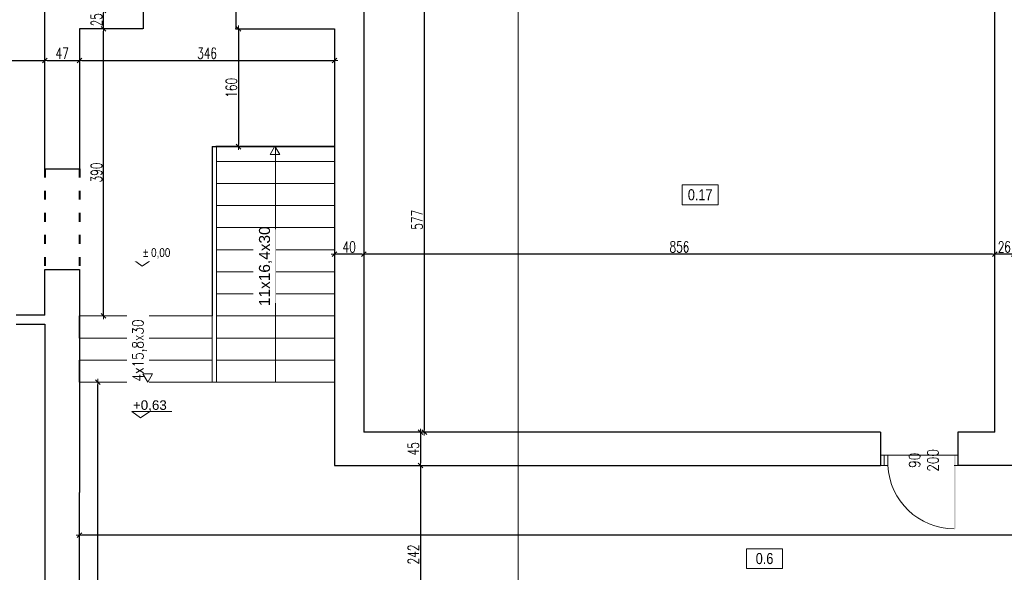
# Model space of a CAD drawing. Header units: millimetres. Extents: x 0 to 111311, y -48878 to -25280.
# Tile 100 of 244: x 77497 to 78833, y -31267 to -30516. Entities that reach past the tile are written whole.
import ezdxf

# ---------------------------------------------------------------- set-up
doc = ezdxf.new("R2010")
doc.units = ezdxf.units.MM
doc.linetypes.add('ACAD_ISO03W100', pattern=[30, 12, -18])
doc.layers.get('Defpoints').update_dxf_attribs({"color": 30})
for name, color, linetype, lineweight in [('J 0.15', 40, 'Continuous', 15), ('J opisy', 7, 'Continuous', 9), ('J stolarka_okna', 144, 'Continuous', 0), ('J wymiary', 1, 'Continuous', 9), ('MM', 6, 'Continuous', 40), ('OPIS', 7, 'Continuous', 5), ('sciany', 252, 'Continuous', 30), ('wymiar', 1, 'Continuous', 9)]:
    doc.layers.add(name, color=color, linetype=linetype, lineweight=lineweight)
doc.styles.add('ADESK2', font='simplex', dxfattribs={"width": 0.7})
doc.styles.get("Standard").update_dxf_attribs({"font": 'arial.ttf'})
doc.dimstyles.new('1-100', dxfattribs={"dimscale": 1.5, "dimtxt": 10, "dimasz": 2, "dimexe": 1, "dimexo": 1, "dimgap": 1.5, "dimtad": 1, "dimdec": 0, "dimrnd": 0.5, "dimdsep": 46, "dimtxsty": 'ADESK2', "dimblk": 'wymiar', "dimcen": -1, "dimdle": 5, "dimse1": 1, "dimse2": 1, "dimclrd": 256, "dimclre": 256, "dimclrt": 256, "dimadec": 0, "dimazin": 0, "dimtfac": 1, "dimtdec": 0, "dimtix": 1, "dimtmove": 0, "dimatfit": 3, "dimfxl": 20, "dimfxlon": 1, "dimtolj": 1, "dimtzin": 0, "dimarcsym": 0})

# ---------------------------------------------------------------- blocks, each defined once
blk = doc.blocks.new('wymiar')
for p, q in [((1.5, 0), (-1.5, 0)), ((1.06, 1.06), (-1.06, -1.06)), ((0, 1.5), (0, -1.5))]:
    blk.add_line(p, q)
blk = doc.blocks.new('*D1636')
at = {"layer": 'Defpoints', "color": 0, "ltscale": 4}
for p in [(91955.5, -30760.6), (0, -30978.1), (91914.8, -30978.1)]:
    blk.add_point(p, dxfattribs=at)
at = {"layer": 'J wymiary', "lineweight": -2}
blk.add_line((91914.8, -30763.6), (91914.8, -30975.1), dxfattribs=at)
at = {"layer": 'J wymiary', "lineweight": -2, "ltscale": 4, "xscale": 3, "yscale": 3, "zscale": 3}
for p, rotation in [((91914.8, -30760.6), 90), ((91914.8, -30978.1), 270)]:
    blk.add_blockref('wymiar', p, dxfattribs=dict(at, rotation=rotation))
at = {"layer": 'J wymiary', "ltscale": 4, "insert": (91905.1, -30869.4), "char_height": 15, "attachment_point": 5, "rotation": 90, "style": 'ADESK2'}
blk.add_mtext('\\A1;218', dxfattribs=at)
blk = doc.blocks.new('*D2786')
at = {"layer": 'Defpoints', "color": 0, "ltscale": 4}
for p in [(77603.3, -31008.3), (77603.3, -31008.3), (77603.3, -31650.3)]:
    blk.add_point(p, dxfattribs=at)
at = {"layer": 'J wymiary', "lineweight": -2}
blk.add_line((77603.3, -31647.3), (77603.3, -31011.3), dxfattribs=at)
at = {"layer": 'J wymiary', "lineweight": -2, "ltscale": 4, "xscale": 3, "yscale": 3, "zscale": 3}
for p, rotation in [((77603.3, -31008.3), 90), ((77603.3, -31650.3), 270)]:
    blk.add_blockref('wymiar', p, dxfattribs=dict(at, rotation=rotation))
at = {"layer": 'J wymiary', "ltscale": 4, "insert": (77593.5, -31329.3), "char_height": 15, "attachment_point": 5, "rotation": 90, "style": 'ADESK2'}
blk.add_mtext('\\A1;642', dxfattribs=at)
blk = doc.blocks.new('*D2652')
at = {"layer": 'Defpoints', "color": 0, "ltscale": 4}
for p in [(78820.3, -30834.2), (78820.3, -30834.2), (78846.3, -30834.2)]:
    blk.add_point(p, dxfattribs=at)
at = {"layer": 'J wymiary', "lineweight": -2}
blk.add_line((78843.3, -30834.2), (78823.3, -30834.2), dxfattribs=at)
at = {"layer": 'J wymiary', "lineweight": -2, "ltscale": 4, "xscale": 3, "yscale": 3, "zscale": 3, "rotation": 180}
blk.add_blockref('wymiar', (78820.3, -30834.2), dxfattribs=at)
at = {"layer": 'J wymiary', "lineweight": -2, "ltscale": 4, "xscale": 3, "yscale": 3, "zscale": 3}
blk.add_blockref('wymiar', (78846.3, -30834.2), dxfattribs=at)
at = {"layer": 'J wymiary', "ltscale": 4, "insert": (78833.3, -30824.5), "char_height": 15, "attachment_point": 5, "style": 'ADESK2'}
blk.add_mtext('\\A1;26', dxfattribs=at)
blk = doc.blocks.new('*D2653')
at = {"layer": 'Defpoints', "color": 0, "ltscale": 4}
for p in [(77964.3, -30834.2), (77964.3, -30834.2), (78820.3, -30834.2)]:
    blk.add_point(p, dxfattribs=at)
at = {"layer": 'J wymiary', "lineweight": -2}
blk.add_line((78817.3, -30834.2), (77967.3, -30834.2), dxfattribs=at)
at = {"layer": 'J wymiary', "lineweight": -2, "ltscale": 4, "xscale": 3, "yscale": 3, "zscale": 3, "rotation": 180}
blk.add_blockref('wymiar', (77964.3, -30834.2), dxfattribs=at)
at = {"layer": 'J wymiary', "lineweight": -2, "ltscale": 4, "xscale": 3, "yscale": 3, "zscale": 3}
blk.add_blockref('wymiar', (78820.3, -30834.2), dxfattribs=at)
at = {"layer": 'J wymiary', "ltscale": 4, "insert": (78392.3, -30824.5), "char_height": 15, "attachment_point": 5, "style": 'ADESK2'}
blk.add_mtext('\\A1;856', dxfattribs=at)
blk = doc.blocks.new('*D2654')
at = {"layer": 'Defpoints', "color": 0, "ltscale": 4}
for p in [(77924.3, -30834.2), (77924.3, -30834.2), (77964.3, -30834.2)]:
    blk.add_point(p, dxfattribs=at)
at = {"layer": 'J wymiary', "lineweight": -2}
blk.add_line((77961.3, -30834.2), (77927.3, -30834.2), dxfattribs=at)
at = {"layer": 'J wymiary', "lineweight": -2, "ltscale": 4, "xscale": 3, "yscale": 3, "zscale": 3, "rotation": 180}
blk.add_blockref('wymiar', (77924.3, -30834.2), dxfattribs=at)
at = {"layer": 'J wymiary', "lineweight": -2, "ltscale": 4, "xscale": 3, "yscale": 3, "zscale": 3}
blk.add_blockref('wymiar', (77964.3, -30834.2), dxfattribs=at)
at = {"layer": 'J wymiary', "ltscale": 4, "insert": (77944.3, -30824.5), "char_height": 15, "attachment_point": 5, "style": 'ADESK2'}
blk.add_mtext('\\A1;40', dxfattribs=at)
blk = doc.blocks.new('*D2656')
at = {"layer": 'Defpoints', "color": 0, "ltscale": 4}
for p in [(78046.2, -30499.3), (78046.2, -31076.3), (78046.2, -31076.3)]:
    blk.add_point(p, dxfattribs=at)
at = {"layer": 'J wymiary', "lineweight": -2}
blk.add_line((78046.2, -30502.3), (78046.2, -31073.3), dxfattribs=at)
at = {"layer": 'J wymiary', "lineweight": -2, "ltscale": 4, "xscale": 3, "yscale": 3, "zscale": 3}
for p, rotation in [((78046.2, -30499.3), 90), ((78046.2, -31076.3), 270)]:
    blk.add_blockref('wymiar', p, dxfattribs=dict(at, rotation=rotation))
at = {"layer": 'J wymiary', "ltscale": 4, "insert": (78036.4, -30787.8), "char_height": 15, "attachment_point": 5, "rotation": 90, "style": 'ADESK2'}
blk.add_mtext('\\A1;577', dxfattribs=at)
blk = doc.blocks.new('*D2657')
at = {"layer": 'Defpoints', "color": 0, "ltscale": 4}
for p in [(78046.2, -31076.3), (78041.2, -31121.3), (78046.2, -31121.3)]:
    blk.add_point(p, dxfattribs=at)
at = {"layer": 'J wymiary', "lineweight": -2}
blk.add_line((78041.2, -31079.3), (78041.2, -31118.3), dxfattribs=at)
at = {"layer": 'J wymiary', "lineweight": -2, "ltscale": 4, "xscale": 3, "yscale": 3, "zscale": 3}
for p, rotation in [((78041.2, -31076.3), 90), ((78041.2, -31121.3), 270)]:
    blk.add_blockref('wymiar', p, dxfattribs=dict(at, rotation=rotation))
at = {"layer": 'J wymiary', "ltscale": 4, "insert": (78031.4, -31098.8), "char_height": 15, "attachment_point": 5, "rotation": 90, "style": 'ADESK2'}
blk.add_mtext('\\A1;45', dxfattribs=at)
blk = doc.blocks.new('*D2658')
at = {"layer": 'Defpoints', "color": 0, "ltscale": 4}
for p in [(78041.2, -31121.3), (78041.2, -31363.3), (78041.2, -31363.3)]:
    blk.add_point(p, dxfattribs=at)
at = {"layer": 'J wymiary', "lineweight": -2}
blk.add_line((78041.2, -31124.3), (78041.2, -31360.3), dxfattribs=at)
at = {"layer": 'J wymiary', "lineweight": -2, "ltscale": 4, "xscale": 3, "yscale": 3, "zscale": 3}
for p, rotation in [((78041.2, -31121.3), 90), ((78041.2, -31363.3), 270)]:
    blk.add_blockref('wymiar', p, dxfattribs=dict(at, rotation=rotation))
at = {"layer": 'J wymiary', "ltscale": 4, "insert": (78031.4, -31242.3), "char_height": 15, "attachment_point": 5, "rotation": 90, "style": 'ADESK2'}
blk.add_mtext('\\A1;242', dxfattribs=at)
blk = doc.blocks.new('*D2696')
at = {"layer": 'Defpoints', "color": 0, "ltscale": 4}
for p in [(77578.3, -31215.9), (77578.3, -31238.2), (80970.3, -31238.2)]:
    blk.add_point(p, dxfattribs=at)
at = {"layer": 'J wymiary', "lineweight": -2}
blk.add_line((80967.3, -31215.9), (77581.3, -31215.9), dxfattribs=at)
at = {"layer": 'J wymiary', "lineweight": -2, "ltscale": 4, "xscale": 3, "yscale": 3, "zscale": 3, "rotation": 180}
blk.add_blockref('wymiar', (77578.3, -31215.9), dxfattribs=at)
at = {"layer": 'J wymiary', "lineweight": -2, "ltscale": 4, "xscale": 3, "yscale": 3, "zscale": 3}
blk.add_blockref('wymiar', (80970.3, -31215.9), dxfattribs=at)
at = {"layer": 'J wymiary', "ltscale": 4, "insert": (79274.3, -31206.1), "char_height": 15, "attachment_point": 5, "style": 'ADESK2'}
blk.add_mtext('\\A1;3392', dxfattribs=at)
blk = doc.blocks.new('*D2701')
at = {"layer": 'Defpoints', "color": 0, "ltscale": 4}
for p in [(77361.3, -30571.3), (77531.3, -30571.3), (77531.3, -30571.3)]:
    blk.add_point(p, dxfattribs=at)
at = {"layer": 'J wymiary', "lineweight": -2}
blk.add_line((77364.3, -30571.3), (77528.3, -30571.3), dxfattribs=at)
at = {"layer": 'J wymiary', "lineweight": -2, "ltscale": 4, "xscale": 3, "yscale": 3, "zscale": 3, "rotation": 180}
blk.add_blockref('wymiar', (77361.3, -30571.3), dxfattribs=at)
at = {"layer": 'J wymiary', "lineweight": -2, "ltscale": 4, "xscale": 3, "yscale": 3, "zscale": 3}
blk.add_blockref('wymiar', (77531.3, -30571.3), dxfattribs=at)
at = {"layer": 'J wymiary', "ltscale": 4, "insert": (77446.3, -30561.5), "char_height": 15, "attachment_point": 5, "style": 'ADESK2'}
blk.add_mtext('\\A1;170', dxfattribs=at)
blk = doc.blocks.new('*D2702')
at = {"layer": 'Defpoints', "color": 0, "ltscale": 4}
for p in [(77531.3, -30571.3), (77578.3, -30571.3), (77578.3, -30571.3)]:
    blk.add_point(p, dxfattribs=at)
at = {"layer": 'J wymiary', "lineweight": -2}
blk.add_line((77534.3, -30571.3), (77575.3, -30571.3), dxfattribs=at)
at = {"layer": 'J wymiary', "lineweight": -2, "ltscale": 4, "xscale": 3, "yscale": 3, "zscale": 3, "rotation": 180}
blk.add_blockref('wymiar', (77531.3, -30571.3), dxfattribs=at)
at = {"layer": 'J wymiary', "lineweight": -2, "ltscale": 4, "xscale": 3, "yscale": 3, "zscale": 3}
blk.add_blockref('wymiar', (77578.3, -30571.3), dxfattribs=at)
at = {"layer": 'J wymiary', "ltscale": 4, "insert": (77554.8, -30561.5), "char_height": 15, "attachment_point": 5, "style": 'ADESK2'}
blk.add_mtext('\\A1;47', dxfattribs=at)
blk = doc.blocks.new('*D2703')
at = {"layer": 'Defpoints', "color": 0, "ltscale": 4}
for p in [(77578.3, -30571.3), (77924.3, -30571.3), (77924.3, -30571.3)]:
    blk.add_point(p, dxfattribs=at)
at = {"layer": 'J wymiary', "lineweight": -2}
blk.add_line((77581.3, -30571.3), (77921.3, -30571.3), dxfattribs=at)
at = {"layer": 'J wymiary', "lineweight": -2, "ltscale": 4, "xscale": 3, "yscale": 3, "zscale": 3, "rotation": 180}
blk.add_blockref('wymiar', (77578.3, -30571.3), dxfattribs=at)
at = {"layer": 'J wymiary', "lineweight": -2, "ltscale": 4, "xscale": 3, "yscale": 3, "zscale": 3}
blk.add_blockref('wymiar', (77924.3, -30571.3), dxfattribs=at)
at = {"layer": 'J wymiary', "ltscale": 4, "insert": (77751.3, -30561.5), "char_height": 15, "attachment_point": 5, "style": 'ADESK2'}
blk.add_mtext('\\A1;346', dxfattribs=at)
blk = doc.blocks.new('*D2704')
at = {"layer": 'Defpoints', "color": 0, "ltscale": 4}
for p in [(77578.3, -30528.3), (77611, -30528.3), (77578.3, -30918.3)]:
    blk.add_point(p, dxfattribs=at)
at = {"layer": 'J wymiary', "lineweight": -2}
blk.add_line((77611, -30915.3), (77611, -30531.3), dxfattribs=at)
at = {"layer": 'J wymiary', "lineweight": -2, "ltscale": 4, "xscale": 3, "yscale": 3, "zscale": 3}
for p, rotation in [((77611, -30528.3), 90), ((77611, -30918.3), 270)]:
    blk.add_blockref('wymiar', p, dxfattribs=dict(at, rotation=rotation))
at = {"layer": 'J wymiary', "ltscale": 4, "insert": (77601.3, -30723.3), "char_height": 15, "attachment_point": 5, "rotation": 90, "style": 'ADESK2'}
blk.add_mtext('\\A1;390', dxfattribs=at)
blk = doc.blocks.new('*D2705')
at = {"layer": 'Defpoints', "color": 0, "ltscale": 4}
for p in [(77611, -30503.3), (77611, -30503.3), (77611, -30528.3)]:
    blk.add_point(p, dxfattribs=at)
at = {"layer": 'J wymiary', "lineweight": -2}
blk.add_line((77611, -30525.3), (77611, -30506.3), dxfattribs=at)
at = {"layer": 'J wymiary', "lineweight": -2, "ltscale": 4, "xscale": 3, "yscale": 3, "zscale": 3}
for p, rotation in [((77611, -30503.3), 90), ((77611, -30528.3), 270)]:
    blk.add_blockref('wymiar', p, dxfattribs=dict(at, rotation=rotation))
at = {"layer": 'J wymiary', "ltscale": 4, "insert": (77601.3, -30515.8), "char_height": 15, "attachment_point": 5, "rotation": 90, "style": 'ADESK2'}
blk.add_mtext('\\A1;25', dxfattribs=at)
blk = doc.blocks.new('*D2706')
at = {"layer": 'Defpoints', "color": 0, "ltscale": 4}
for p in [(77790.3, -30528.3), (77790.3, -30688.3), (77794.1, -30688.3)]:
    blk.add_point(p, dxfattribs=at)
at = {"layer": 'J wymiary', "lineweight": -2}
blk.add_line((77794.1, -30531.3), (77794.1, -30685.3), dxfattribs=at)
at = {"layer": 'J wymiary', "lineweight": -2, "ltscale": 4, "xscale": 3, "yscale": 3, "zscale": 3}
for p, rotation in [((77794.1, -30528.3), 90), ((77794.1, -30688.3), 270)]:
    blk.add_blockref('wymiar', p, dxfattribs=dict(at, rotation=rotation))
at = {"layer": 'J wymiary', "ltscale": 4, "insert": (77784.3, -30608.3), "char_height": 15, "attachment_point": 5, "rotation": 90, "style": 'ADESK2'}
blk.add_mtext('\\A1;160', dxfattribs=at)
blk = doc.blocks.new('A$C518426B5')
at = {"layer": 'OPIS', "color": 251}
for p, q in [((0, 8.8), (54.2, 8.8)), ((0, 8.8), (11.9, 0)), ((11.9, 0), (24.5, 8.8))]:
    blk.add_line(p, q, dxfattribs=at)
blk = doc.blocks.new('*D2892')
at = {"layer": 'Defpoints', "color": 0, "ltscale": 4}
for p in [(76276.3, -30487.3), (81646.5, -30487.3), (81646.5, -32598.2)]:
    blk.add_point(p, dxfattribs=at)
at = {"layer": 'J wymiary', "lineweight": -2, "ltscale": 4}
blk.add_line((76279.3, -32598.2), (81643.5, -32598.2), dxfattribs=at)
at = {"layer": 'J wymiary', "lineweight": -2, "ltscale": 4, "xscale": 3, "yscale": 3, "zscale": 3, "rotation": 180}
blk.add_blockref('wymiar', (76276.3, -32598.2), dxfattribs=at)
at = {"layer": 'J wymiary', "lineweight": -2, "ltscale": 4, "xscale": 3, "yscale": 3, "zscale": 3}
blk.add_blockref('wymiar', (81646.5, -32598.2), dxfattribs=at)
at = {"layer": 'J wymiary', "ltscale": 4, "insert": (78961.4, -32588.4), "char_height": 15, "attachment_point": 5, "style": 'ADESK2'}
blk.add_mtext('\\A1;5370', dxfattribs=at)
blk = doc.blocks.new('*D2940')
at = {"layer": 'Defpoints', "color": 0, "ltscale": 4}
for p in [(77925.3, -27461.3), (81602.9, -32298.5), (82098.3, -32298.5)]:
    blk.add_point(p, dxfattribs=at)
at = {"layer": 'J wymiary', "lineweight": -2}
blk.add_line((82098.3, -27464.3), (82098.3, -32295.5), dxfattribs=at)
at = {"layer": 'J wymiary', "lineweight": -2, "ltscale": 4, "xscale": 3, "yscale": 3, "zscale": 3}
for p, rotation in [((82098.3, -27461.3), 90), ((82098.3, -32298.5), 270)]:
    blk.add_blockref('wymiar', p, dxfattribs=dict(at, rotation=rotation))
at = {"layer": 'J wymiary', "ltscale": 4, "insert": (82088.5, -29879.9), "char_height": 15, "attachment_point": 5, "rotation": 90, "style": 'ADESK2'}
blk.add_mtext('\\A1;4837', dxfattribs=at)

msp = doc.modelspace()

# ---------------------------------------------------------------- linework, layer by layer
at = {"layer": 'J 0.15', "lineweight": 5}
for p, q in [((77764.272, -31008.284), (77764.272, -30688.284)), ((77924.272, -30708.284), (77764.272, -30708.284)), ((77924.272, -30738.284), (77764.272, -30738.284)), ((77924.272, -30768.284), (77764.272, -30768.284)), ((77924.272, -30798.284), (77764.272, -30798.284)), ((77924.272, -30828.284), (77764.272, -30828.284)), ((77924.272, -30858.284), (77764.272, -30858.284)), ((77924.272, -30888.284), (77764.272, -30888.284)), ((77578.272, -30918.284), (77758.272, -30918.284)), ((77758.272, -30918.284), (77758.272, -31008.284)), ((77924.272, -30918.284), (77764.272, -30918.284)), ((77758.272, -30948.284), (77578.272, -30948.284)), ((77924.272, -30948.284), (77764.272, -30948.284)), ((77578.272, -30978.284), (77758.272, -30978.284)), ((77924.272, -30978.284), (77764.272, -30978.284)), ((77758.272, -31008.284), (77578.272, -31008.284)), ((77924.272, -31008.284), (77764.272, -31008.284))]:
    msp.add_line(p, q, dxfattribs=at)
at = {"layer": 'J opisy'}
for p, q in [((77844.272, -31008.284), (77844.272, -30688.284)), ((77670.772, -30918.284), (77670.772, -31008.284)), ((78720.272, -31089.023), (78720.272, -31139.023))]:
    msp.add_line(p, q, dxfattribs=at)
msp.add_lwpolyline([(77843.505, -30687.821), (77837.01, -30699.071), (77850, -30699.071)], close=True, dxfattribs=at)
at = {"layer": 'J stolarka_okna'}
for p, q in [((78675.272, -31107.284), (78665.272, -31107.284)), ((78670.272, -31107.284), (78670.272, -31121.284)), ((78675.272, -31107.284), (78675.272, -31121.284)), ((78770.272, -31107.284), (78765.272, -31107.284)), ((78770.272, -31121.284), (78770.272, -31107.284)), ((78665.272, -31121.284), (78675.272, -31121.284)), ((78765.272, -31121.284), (78770.272, -31121.284))]:
    msp.add_line(p, q, dxfattribs=at)
msp.add_solid([(78765.168, -31207.304), (78767.293, -31207.304), (78765.168, -31107.304), (78767.168, -31107.304)], dxfattribs=at)
at = {"layer": 'MM', "color": 251, "linetype": 'ACAD_ISO03W100'}
for p, q in [((77531.272, -30718.284), (77531.272, -30855.284)), ((77578.272, -30718.284), (77578.272, -30855.284))]:
    msp.add_line(p, q, dxfattribs=at)
at = {"layer": 'OPIS'}
msp.add_line((78173.386, -30225.352), (78173.386, -31956.092), dxfattribs=at)
for points in [[(78444.905, -30767.176), (78396.155, -30767.176), (78396.155, -30740.301), (78444.905, -30740.301)], [(78532.271, -31261.381), (78483.521, -31261.381), (78483.521, -31234.506), (78532.271, -31234.506)]]:
    msp.add_lwpolyline(points, close=True, dxfattribs=at)
at = {"layer": 'sciany'}
for p, q in [((77531.272, -30718.284), (77531.272, -30306.284)), ((77531.272, -30718.284), (77531.272, -30499.284)), ((77664.569, -30503.284), (77664.569, -30528.284)), ((77790.272, -30503.284), (77790.272, -30528.284)), ((77964.272, -30499.284), (77964.272, -31008.284)), ((77964.272, -30499.284), (77964.272, -31076.284)), ((77964.272, -30499.284), (77964.272, -31008.284)), ((77964.272, -30499.284), (77964.272, -31076.284)), ((78820.272, -31076.284), (78820.272, -30499.284)), ((77664.272, -30528.284), (77578.272, -30528.284)), ((77578.272, -30528.284), (77578.272, -30718.284)), ((77578.272, -30528.284), (77578.272, -30718.284)), ((77790.272, -30528.284), (77833.272, -30528.284)), ((77833.272, -30528.284), (77924.272, -30528.284)), ((77924.272, -30528.284), (77924.272, -31121.284)), ((77758.272, -30688.284), (77758.272, -30918.284)), ((77758.272, -30688.284), (77775.272, -30688.284)), ((77924.272, -30688.284), (77763.272, -30688.284)), ((77775.272, -30688.284), (77924.272, -30688.284)), ((77531.272, -30718.284), (77578.272, -30718.284)), ((77531.272, -30917.284), (77531.272, -30855.284)), ((77531.272, -30855.284), (77578.272, -30855.284)), ((77578.272, -30855.284), (77578.272, -31158.284)), ((77531.272, -30917.284), (77492.272, -30917.284)), ((77578.272, -30948.284), (77578.272, -30918.284)), ((77492.272, -30929.284), (77531.272, -30929.284)), ((77531.272, -30929.284), (77531.272, -31239.284)), ((77578.272, -31008.284), (77578.272, -30978.284)), ((78665.272, -31076.284), (77964.272, -31076.284)), ((78665.272, -31076.284), (78665.272, -31121.284)), ((78820.272, -31076.284), (78770.272, -31076.284)), ((78770.272, -31076.284), (78770.272, -31121.284)), ((77924.272, -31121.284), (78665.272, -31121.284)), ((78976.272, -31121.284), (78770.272, -31121.284)), ((77578.272, -31472.284), (77578.272, -31158.284)), ((77531.272, -31239.284), (77531.272, -31333.284))]:
    msp.add_line(p, q, dxfattribs=at)
at = {"layer": 'wymiar'}
msp.add_line((77764.272, -31008.284), (77758.272, -31008.284), dxfattribs=at)

# ---------------------------------------------------------------- block references
msp.add_blockref('A$C518426B5', (77649.125, -31056.739))
at = {"layer": 'J opisy', "extrusion": (0, 0, -1), "xscale": -1, "zscale": -1}
msp.add_blockref('A$C518426B5', (-77651.526, -30850.671), dxfattribs=at)

# ---------------------------------------------------------------- texts
at = {"insert": (77650.749, -31032.891), "char_height": 13, "width": 192.1242, "attachment_point": 1}
msp.add_mtext('+0,63', dxfattribs=at)
at = {"layer": 'OPIS', "char_height": 15, "width": 48.75, "attachment_point": 5, "line_spacing_factor": 0.857143}
for s, insert in [('{\\fArial Narrow|b0|i0|c238|p34;0.17}', (78420.53, -30753.739)), ('{\\fArial Narrow|b0|i0|c238|p34;0.6}', (78507.896, -31247.944))]:
    msp.add_mtext(s, dxfattribs=dict(at, insert=insert))

# ---------------------------------------------------------------- dimensions: what is measured, and where the dimension line sits
at = {"layer": 'J wymiary'}
for base, p1, p2, picture, middle in [((77611.037, -30503.284), (77611.037, -30528.284), (77611.037, -30503.284), '*D2705', (77601.287, -30515.784)), ((78046.196, -31076.284), (78046.196, -30499.284), (78046.196, -31076.284), '*D2656', (78036.446, -30787.784)), ((77611.037, -30528.284), (77578.272, -30918.284), (77578.272, -30528.284), '*D2704', (77601.287, -30723.284)), ((77794.059, -30688.284), (77790.272, -30528.284), (77790.272, -30688.284), '*D2706', (77784.309, -30608.284)), ((77603.255, -31008.284), (77603.255, -31650.284), (77603.255, -31008.284), '*D2786', (77593.505, -31329.284)), ((78041.196, -31121.284), (78046.196, -31076.284), (78046.196, -31121.284), '*D2657', (78031.446, -31098.784)), ((78041.196, -31363.284), (78041.196, -31121.284), (78041.196, -31363.284), '*D2658', (78031.446, -31242.284))]:
    dim = msp.add_linear_dim(base=base, p1=p1, p2=p2, angle=90, dimstyle='1-100', dxfattribs=at)
    dim.commit()
    dim.dimension.update_dxf_attribs({"geometry": picture, "text_midpoint": middle})
for base, p1, p2, picture, middle in [((77531.272, -30571.284), (77361.272, -30571.284), (77531.272, -30571.284), '*D2701', (77446.272, -30561.534)), ((77578.272, -30571.284), (77531.272, -30571.284), (77578.272, -30571.284), '*D2702', (77554.772, -30561.534)), ((77924.272, -30571.284), (77578.272, -30571.284), (77924.272, -30571.284), '*D2703', (77751.272, -30561.534)), ((77924.272, -30834.225), (77964.272, -30834.225), (77924.272, -30834.225), '*D2654', (77944.272, -30824.475)), ((77964.272, -30834.225), (78820.272, -30834.225), (77964.272, -30834.225), '*D2653', (78392.272, -30824.475)), ((78820.272, -30834.225), (78846.272, -30834.225), (78820.272, -30834.225), '*D2652', (78833.272, -30824.475)), ((77578.272, -31215.862), (80970.272, -31238.208), (77578.272, -31238.208), '*D2696', (79274.272, -31206.112))]:
    dim = msp.add_linear_dim(base=base, p1=p1, p2=p2, dimstyle='1-100', dxfattribs=at)
    dim.commit()
    dim.dimension.update_dxf_attribs({"geometry": picture, "text_midpoint": middle})
dim = msp.add_linear_dim(base=(91914.843, -30978.11), p1=(91955.476, -30760.609), p2=(0, -30978.11), angle=90, dimstyle='1-100', override={"dimblk": 'wymiar'}, dxfattribs=at)
dim.commit()
dim.dimension.update_dxf_attribs({"geometry": '*D1636', "text_midpoint": (91905.093, -30869.359)})

# ---------------------------------------------------------------- next in the draw order: texts
at = {"layer": 'J opisy', "insert": (77830.662, -30850.759), "char_height": 15, "width": 85.22639, "attachment_point": 5, "rotation": 90, "bg_fill": 2}
msp.add_mtext('11x16,4x30', dxfattribs=at)
at = {"layer": 'J opisy', "insert": (77682.896, -30833.316, 0), "char_height": 12, "width": 85.22639, "attachment_point": 5, "bg_fill": 2}
msp.add_mtext('{\\W0.8;%%P 0,00}', dxfattribs=at)
at = {"layer": 'J opisy', "char_height": 15, "width": 85.22639, "attachment_point": 5, "line_spacing_factor": 0.771429, "bg_fill": 2}
for s, insert, rotation in [('\\pxsm1;{\\Fsimplex.shx|c238;\\W0.8;4x15,8x30}', (77659.842, -30965.208), 90), ('\\pxsm1;{\\Fsimplex.shx|c238;\\W0.8;90\\P200}', (78723.976, -31114.456), 90.004545)]:
    msp.add_mtext(s, dxfattribs=dict(at, insert=insert, rotation=rotation))

# ---------------------------------------------------------------- next in the draw order: linework, layer by layer
at = {"layer": 'J opisy'}
msp.add_lwpolyline([(77670.772, -31008.284), (77664.277, -30997.034), (77677.267, -30997.034)], close=True, dxfattribs=at)
at = {"layer": 'J stolarka_okna'}
msp.add_line((78675.272, -31107.284), (78765.272, -31107.284), dxfattribs=at)
msp.add_arc((78765.168, -31117.299), 89.984, 182.537795, 270, dxfattribs=at)

# ---------------------------------------------------------------- next in the draw order: dimensions: what is measured, and where the dimension line sits
at = {"layer": 'J wymiary'}
dim = msp.add_linear_dim(base=(82098.285, -32298.51), p1=(77925.254, -27461.284), p2=(81602.907, -32298.51), angle=90, dimstyle='1-100', override={"dimblk": 'wymiar'}, dxfattribs=at)
dim.commit()
dim.dimension.update_dxf_attribs({"geometry": '*D2940', "text_midpoint": (82088.535, -29879.897)})
at = {"layer": 'J wymiary', "ltscale": 4}
dim = msp.add_linear_dim(base=(81646.498, -32598.181), p1=(76276.272, -30487.284), p2=(81646.498, -30487.284), dimstyle='1-100', override={"dimblk": 'wymiar', "dimtmove": 1}, dxfattribs=at)
dim.commit()
dim.dimension.update_dxf_attribs({"geometry": '*D2892', "text_midpoint": (78961.385, -32588.431)})

doc.saveas('drawing.dxf')
